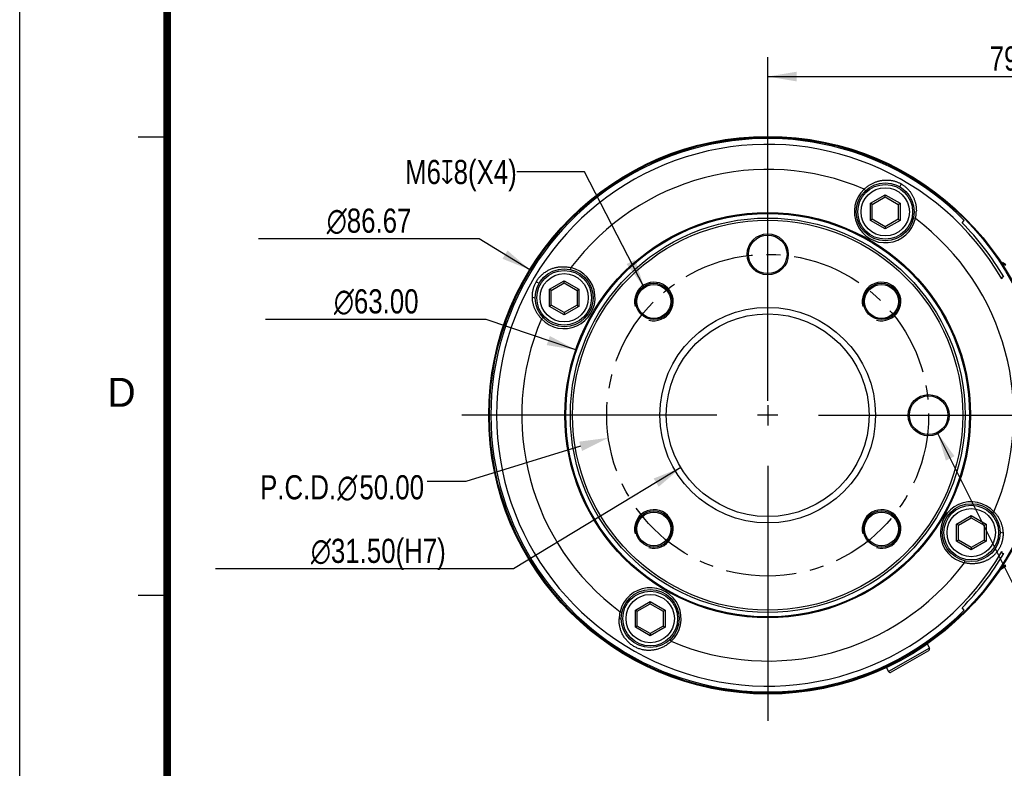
# Model space of a CAD drawing. Header units: millimetres. Extents: x 6 to 204, y 6 to 291.
# Tile 2 of 43: x 6 to 108, y 84 to 161. Entities that reach past the tile are written whole.
import ezdxf

# ---------------------------------------------------------------- set-up
doc = ezdxf.new("R2010")
doc.units = ezdxf.units.MM
doc.header["$LTSCALE"] = 19.36
doc.linetypes.add('CENTER', pattern=[0.6, 0.375, -0.075, 0.075, -0.075])
doc.layers.get('0').update_dxf_attribs({"linetype": 'CONTINUOUS'})
for name, color, linetype in [('02___PRT_ALL_AXES', 7, 'CONTINUOUS'), ('06___PRT_ALL_SURFS', 7, 'CONTINUOUS'), ('DEFAULT_1', 7, 'CENTER')]:
    doc.layers.add(name, color=color, linetype=linetype)
doc.styles.get("Standard").update_dxf_attribs({"font": 'txt', "width": 0.8})
doc.styles.add('TEXTSTYLE_1', font='gdt', dxfattribs={"width": 0.8})
doc.styles.add('TEXTSTYLE_2', font='txt')
doc.dimstyles.new('DIMSTYLE_1', dxfattribs={"dimtxt": 2.5, "dimasz": 3, "dimexe": 2, "dimexo": 1.5, "dimtad": 1, "dimlfac": 1.5, "dimzin": 0, "dimdsep": 46, "dimtxsty": 'Standard', "dimblk": '_FILLED', "dimblk1": '_FILLED', "dimblk2": '_FILLED', "dimcen": 0.09, "dimadec": 0, "dimazin": 0, "dimtp": 0.01, "dimtm": 0.01, "dimtfac": 1, "dimtofl": 0, "dimtmove": 0, "dimatfit": 3, "dimldrblk": '_FILLED', "dimfxl": 0, "dimtolj": 1, "dimtzin": 0, "dimarcsym": 0})
doc.dimstyles.new('DIMSTYLE_2', dxfattribs={"dimtxt": 2.5, "dimasz": 3, "dimexe": 2, "dimexo": 1.5, "dimtad": 1, "dimlfac": 1.5, "dimzin": 0, "dimdsep": 46, "dimtxsty": 'Standard', "dimblk": '_FILLED', "dimblk1": '_FILLED', "dimblk2": '_FILLED', "dimcen": 0.09, "dimadec": 0, "dimazin": 0, "dimtp": 0.01, "dimtm": 0.01, "dimtfac": 1, "dimtofl": 0, "dimtmove": 0, "dimatfit": 2, "dimldrblk": '_FILLED', "dimfxl": 0, "dimtolj": 1, "dimtzin": 0, "dimarcsym": 0})
doc.dimstyles.get("Standard").update_dxf_attribs({"dimtxt": 2.5, "dimasz": 3, "dimexe": 2, "dimexo": 1.5, "dimtad": 1, "dimzin": 0, "dimdsep": 46, "dimtxsty": 'Standard', "dimblk": '_FILLED', "dimblk1": '_FILLED', "dimblk2": '_FILLED', "dimcen": 0.09, "dimadec": 0, "dimazin": 0, "dimtol": 1, "dimtp": 0.01, "dimtm": 0.01, "dimtfac": 1, "dimtofl": 0, "dimtmove": 0, "dimatfit": 3, "dimldrblk": '_FILLED', "dimfxl": 0, "dimtolj": 1, "dimtzin": 0, "dimarcsym": 0})

# ---------------------------------------------------------------- blocks, each defined once
blk = doc.blocks.new('_FILLED')
at = {"color": 0, "linetype": 'ByBlock'}
blk.add_solid([(0, 0), (-1, 0.167), (-1, -0.167)], dxfattribs=at)
blk = doc.blocks.new('*D3')
at = {"color": 2, "linetype": 'Continuous', "transparency": 16777216}
for p, q in [((83.45, 121.65), (83.45, 157.24)), ((136.12, 121.65), (136.12, 157.24)), ((83.45, 155.24), (109.78, 155.24)), ((136.12, 155.24), (109.78, 155.24))]:
    blk.add_line(p, q, dxfattribs=at)
at = {"color": 2, "linetype": 'Continuous', "transparency": 16777216, "xscale": 3, "yscale": 3, "zscale": 3, "rotation": 180}
blk.add_blockref('_FILLED', (83.45, 155.24), dxfattribs=at)
at = {"color": 2, "linetype": 'Continuous', "transparency": 16777216, "xscale": 3, "yscale": 3, "zscale": 3}
blk.add_blockref('_FILLED', (136.12, 155.24), dxfattribs=at)
at = {"color": 2, "linetype": 'Continuous', "transparency": 16777216, "insert": (109.78, 158.36), "char_height": 2.5, "width": 10, "attachment_point": 2, "line_spacing_factor": 0.9}
blk.add_mtext('79.00', dxfattribs=at)
blk = doc.blocks.new('*D4')
at = {"color": 2, "linetype": 'Continuous', "transparency": 16777216}
for p, q in [((49.06, 138.43), (30.72, 138.43)), ((53.56, 138.43), (49.06, 138.43)), ((58.81, 135.22), (53.56, 138.43))]:
    blk.add_line(p, q, dxfattribs=at)
at = {"color": 2, "linetype": 'Continuous', "transparency": 16777216, "xscale": 3, "yscale": 3, "zscale": 3, "rotation": 328.5481968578}
blk.add_blockref('_FILLED', (58.81, 135.22), dxfattribs=at)
at = {"color": 2, "linetype": 'Continuous', "transparency": 16777216, "insert": (46.56, 141.56), "char_height": 2.5, "width": 13.3333, "attachment_point": 3, "line_spacing_factor": 0.9, "style": 'TEXTSTYLE_1'}
blk.add_mtext('{\\Fgdt;n}\\Ftxt;86.67', dxfattribs=at)
blk = doc.blocks.new('*D5')
at = {"color": 2, "linetype": 'Continuous', "transparency": 16777216}
for p, q in [((49.8, 130.07), (31.46, 130.07)), ((54.3, 130.07), (49.8, 130.07)), ((63.57, 126.92), (54.3, 130.07))]:
    blk.add_line(p, q, dxfattribs=at)
at = {"color": 2, "linetype": 'Continuous', "transparency": 16777216, "xscale": 3, "yscale": 3, "zscale": 3, "rotation": 341.2029454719}
blk.add_blockref('_FILLED', (63.57, 126.92), dxfattribs=at)
at = {"color": 2, "linetype": 'Continuous', "transparency": 16777216, "insert": (47.3, 133.2), "char_height": 2.5, "width": 13.3333, "attachment_point": 3, "line_spacing_factor": 0.9, "style": 'TEXTSTYLE_1'}
blk.add_mtext('{\\Fgdt;n}\\Ftxt;63.00', dxfattribs=at)
blk = doc.blocks.new('*D6')
at = {"color": 2, "linetype": 'Continuous', "transparency": 16777216}
for p, q in [((74.47, 114.72), (57.12, 104.22)), ((52.62, 104.22), (26.29, 104.22)), ((57.12, 104.22), (52.62, 104.22))]:
    blk.add_line(p, q, dxfattribs=at)
at = {"color": 2, "linetype": 'Continuous', "transparency": 16777216, "xscale": 3, "yscale": 3, "zscale": 3, "rotation": 31.1758244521}
blk.add_blockref('_FILLED', (74.47, 114.72), dxfattribs=at)
at = {"color": 2, "linetype": 'Continuous', "transparency": 16777216, "insert": (50.12, 107.35), "char_height": 2.5, "width": 21.3333, "attachment_point": 3, "line_spacing_factor": 0.9, "style": 'TEXTSTYLE_1'}
blk.add_mtext('{\\Fgdt;n}\\Ftxt;31.50(H7)', dxfattribs=at)
blk = doc.blocks.new('*D7')
at = {"color": 2, "linetype": 'Continuous', "transparency": 16777216}
for p, q in [((101.01, 118.36), (116.21, 87.86)), ((116.21, 87.86), (120.71, 87.86)), ((120.71, 87.86), (156.58, 87.86))]:
    blk.add_line(p, q, dxfattribs=at)
at = {"color": 2, "linetype": 'Continuous', "transparency": 16777216, "xscale": 3, "yscale": 3, "zscale": 3, "rotation": 116.4888017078}
blk.add_blockref('_FILLED', (101.01, 118.36), dxfattribs=at)
at = {"color": 2, "linetype": 'Continuous', "transparency": 16777216, "insert": (123.21, 90.98), "char_height": 2.5, "width": 30.875, "attachment_point": 1, "line_spacing_factor": 0.9, "style": 'TEXTSTYLE_1'}
blk.add_mtext('{\\Fgdt;n}\\Ftxt;6.00\\Fgdt;{\\Fgdt;x}\\Ftxt;6(H7) X2', dxfattribs=at)

msp = doc.modelspace()

# ---------------------------------------------------------------- linework, layer by layer
at = {"color": 7, "linetype": 'Continuous'}
for p, q in [((6, 6), (6, 291)), ((21.2682, 148.9732), (18.2682, 148.9732)), ((21.2682, 101.4732), (18.2682, 101.4732))]:
    msp.add_line(p, q, dxfattribs=at)
for p, q in [((93.6125, 143.7257), (93.6695, 143.773)), ((93.6695, 143.773), (93.7274, 143.8191)), ((93.7274, 143.8191), (93.7863, 143.864)), ((93.7863, 143.864), (93.8461, 143.9076)), ((93.8461, 143.9076), (93.9069, 143.9498)), ((93.9069, 143.9498), (93.9685, 143.9907)), ((93.9685, 143.9907), (94.0311, 144.0302)), ((94.0311, 144.0302), (94.0945, 144.0684)), ((94.0945, 144.0684), (94.1588, 144.1051)), ((94.1588, 144.1051), (94.2239, 144.1404)), ((94.2239, 144.1404), (94.2897, 144.1743)), ((94.2897, 144.1743), (94.3564, 144.2067)), ((94.3564, 144.2067), (94.4238, 144.2376)), ((94.4238, 144.2376), (94.4919, 144.2671)), ((94.4919, 144.2671), (94.5606, 144.295)), ((94.5606, 144.295), (94.63, 144.3214)), ((94.63, 144.3214), (94.7, 144.3463)), ((94.7, 144.3463), (94.7706, 144.3696)), ((94.7706, 144.3696), (94.8416, 144.3913)), ((94.8416, 144.3913), (94.9131, 144.4114)), ((94.9131, 144.4114), (94.9851, 144.4298)), ((94.9851, 144.4298), (95.0574, 144.4466)), ((95.0574, 144.4466), (95.1302, 144.4617)), ((95.1302, 144.4617), (95.2032, 144.4752)), ((95.2032, 144.4752), (95.2765, 144.4869)), ((95.2765, 144.4869), (95.3501, 144.4969)), ((95.3501, 144.4969), (95.4239, 144.5052)), ((95.4239, 144.5052), (95.4979, 144.5117)), ((95.4979, 144.5117), (95.5719, 144.5165)), ((95.5719, 144.5165), (95.6461, 144.5196)), ((95.6461, 144.5196), (95.7204, 144.5209)), ((95.7204, 144.5209), (95.7946, 144.5205)), ((95.7946, 144.5205), (95.8688, 144.5183)), ((95.8688, 144.5183), (95.943, 144.5143)), ((95.943, 144.5143), (96.0171, 144.5086)), ((96.0171, 144.5086), (96.091, 144.5011)), ((96.091, 144.5011), (96.1647, 144.4919)), ((96.1647, 144.4919), (96.2383, 144.4809)), ((96.2383, 144.4809), (96.3115, 144.4681)), ((96.3115, 144.4681), (96.3845, 144.4536)), ((96.3845, 144.4536), (96.4571, 144.4373)), ((96.4571, 144.4373), (96.5294, 144.4193)), ((96.5294, 144.4193), (96.6011, 144.3995)), ((96.6011, 144.3995), (96.6724, 144.378)), ((96.6724, 144.378), (96.7431, 144.3548)), ((96.7431, 144.3548), (96.8133, 144.3299)), ((96.8133, 144.3299), (96.8827, 144.3033)), ((96.8827, 144.3033), (96.9515, 144.2751)), ((96.9515, 144.2751), (97.0195, 144.2452)), ((97.0195, 144.2452), (97.0866, 144.2137)), ((97.0866, 144.2137), (97.153, 144.1806)), ((97.283, 144.1097), (97.1171, 143.8225)), ((97.153, 144.1806), (97.2184, 144.1458)), ((97.2184, 144.1458), (97.2828, 144.1095)), ((97.2828, 144.1095), (97.3439, 144.0734)), ((97.3439, 144.0734), (97.4041, 144.0358)), ((97.4041, 144.0358), (97.4635, 143.9967)), ((97.4635, 143.9967), (97.522, 143.9563)), ((97.522, 143.9563), (97.5795, 143.9145)), ((97.5795, 143.9145), (97.6361, 143.8713)), ((97.6361, 143.8713), (97.6917, 143.8268)), ((97.6917, 143.8268), (97.7462, 143.781)), ((97.7462, 143.781), (97.7997, 143.7339)), ((93.4479, 143.5768), (93.5017, 143.6275)), ((93.4479, 143.5768), (93.5834, 143.4298)), ((93.5017, 143.6275), (93.5566, 143.6772)), ((93.5566, 143.6772), (93.6125, 143.7257)), ((94.0836, 142.1094), (95.617, 142.9947)), ((94.2836, 141.9939), (95.617, 142.7637)), ((95.617, 142.9947), (97.1503, 142.1094)), ((95.617, 142.7637), (95.617, 142.9947)), ((95.617, 142.7637), (96.9503, 141.9939)), ((97.7997, 143.7339), (97.8521, 143.6857)), ((97.8521, 143.6857), (97.9034, 143.6362)), ((97.9034, 143.6362), (97.9535, 143.5856)), ((97.9535, 143.5856), (98.0024, 143.5338)), ((98.0024, 143.5338), (98.05, 143.4809)), ((98.05, 143.4809), (98.0965, 143.427)), ((98.0965, 143.427), (98.1416, 143.372)), ((98.1416, 143.372), (98.1855, 143.316)), ((98.1855, 143.316), (98.2282, 143.2591)), ((98.2282, 143.2591), (98.2694, 143.2012)), ((98.2694, 143.2012), (98.3094, 143.1424)), ((98.3094, 143.1424), (98.348, 143.0827)), ((98.348, 143.0827), (98.3853, 143.0221)), ((98.3853, 143.0221), (98.4211, 142.9607)), ((98.4211, 142.9607), (98.4556, 142.8985)), ((98.4556, 142.8985), (98.4886, 142.8356)), ((98.4886, 142.8356), (98.5202, 142.7719)), ((98.5202, 142.7719), (98.5504, 142.7076)), ((94.2836, 141.9939), (94.0836, 142.1094)), ((94.0836, 140.3389), (94.0836, 142.1094)), ((94.2836, 140.4543), (94.2836, 141.9939)), ((96.9503, 141.9939), (97.1503, 142.1094)), ((96.9503, 141.9939), (96.9503, 140.4543)), ((97.1503, 142.1094), (97.1503, 140.3389)), ((98.5504, 142.7076), (98.5791, 142.6425)), ((98.5791, 142.6425), (98.6063, 142.5769)), ((98.6063, 142.5769), (98.6321, 142.5106)), ((98.6321, 142.5106), (98.6564, 142.4438)), ((98.6564, 142.4438), (98.6793, 142.3764)), ((98.6793, 142.3764), (98.7007, 142.3086)), ((98.7007, 142.3086), (98.7205, 142.2403)), ((98.7205, 142.2403), (98.7389, 142.1715)), ((98.7389, 142.1715), (98.7558, 142.1024)), ((98.7558, 142.1024), (98.7711, 142.0329)), ((98.7711, 142.0329), (98.7849, 141.9631)), ((98.7849, 141.9631), (98.7972, 141.893)), ((98.7972, 141.893), (98.8081, 141.8226)), ((98.8081, 141.8226), (98.8173, 141.7521)), ((98.8173, 141.7521), (98.8251, 141.6814)), ((98.8251, 141.6814), (98.8314, 141.6105)), ((98.8314, 141.6105), (98.8361, 141.5396)), ((98.8361, 141.5396), (98.8393, 141.4686)), ((98.8393, 141.4686), (98.8411, 141.3975)), ((98.8413, 141.3266), (98.8399, 141.2556)), ((98.8411, 141.3975), (98.8413, 141.3266)), ((94.2836, 140.4543), (94.0836, 140.3389)), ((95.617, 139.4536), (94.0836, 140.3389)), ((95.617, 139.6845), (94.2836, 140.4543)), ((96.9503, 140.4543), (95.617, 139.6845)), ((97.1503, 140.3389), (95.617, 139.4536)), ((95.617, 139.6845), (95.617, 139.4536)), ((96.9503, 140.4543), (97.1503, 140.3389)), ((98.739, 140.522), (98.5439, 140.5659)), ((107.5863, 135.9389), (107.5904, 135.9412)), ((107.5904, 135.9412), (107.5946, 135.9433)), ((107.5946, 135.9433), (107.5989, 135.9453)), ((107.5989, 135.9453), (107.6033, 135.9471)), ((107.6033, 135.9471), (107.6078, 135.9487)), ((107.6078, 135.9487), (107.6123, 135.9502)), ((107.6123, 135.9502), (107.6169, 135.9516)), ((107.6169, 135.9516), (107.6215, 135.9528)), ((107.6215, 135.9528), (107.6262, 135.9538)), ((107.6262, 135.9538), (107.6309, 135.9547)), ((107.6309, 135.9547), (107.6357, 135.9554)), ((107.6357, 135.9554), (107.6404, 135.9559)), ((107.6404, 135.9559), (107.6452, 135.9562)), ((107.6452, 135.9562), (107.65, 135.9564)), ((107.65, 135.9564), (107.6548, 135.9564)), ((107.6548, 135.9564), (107.6596, 135.9563)), ((107.6596, 135.9563), (107.6644, 135.9559)), ((107.6644, 135.9559), (107.6692, 135.9554)), ((107.6692, 135.9554), (107.6739, 135.9547)), ((107.6739, 135.9547), (107.6786, 135.9538)), ((107.6786, 135.9538), (107.6833, 135.9528)), ((107.6833, 135.9528), (107.688, 135.9516)), ((107.688, 135.9516), (107.6926, 135.9502)), ((107.6926, 135.9502), (107.6971, 135.9487)), ((107.6971, 135.9487), (107.7016, 135.947)), ((107.7016, 135.947), (107.706, 135.9451)), ((107.706, 135.9451), (107.7103, 135.9432)), ((107.7103, 135.9432), (107.7146, 135.941)), ((107.7146, 135.941), (107.7187, 135.9387)), ((107.7187, 135.9387), (107.7228, 135.9363)), ((107.7228, 135.9363), (107.7268, 135.9338)), ((107.7268, 135.9338), (107.7306, 135.9311)), ((107.7298, 135.9317), (107.7548, 135.8948)), ((107.7537, 135.8956), (107.7551, 135.8925)), ((107.7551, 135.8925), (107.7562, 135.8896)), ((107.7562, 135.8896), (107.7569, 135.8868)), ((107.7569, 135.8868), (107.7579, 135.8838)), ((108.0995, 135.7394), (107.7579, 135.9856)), ((107.7579, 135.8838), (107.7592, 135.8808)), ((107.7592, 135.8808), (107.7604, 135.8778)), ((107.7604, 135.8778), (107.7615, 135.8749)), ((107.7615, 135.8749), (107.7625, 135.8719)), ((107.7625, 135.8719), (107.7635, 135.869)), ((107.7635, 135.869), (107.7646, 135.8661)), ((107.7646, 135.8661), (107.7656, 135.8631)), ((107.7656, 135.8631), (107.7667, 135.8602)), ((107.7667, 135.8602), (107.7678, 135.8572)), ((107.7678, 135.8572), (107.7689, 135.8543)), ((107.7689, 135.8543), (107.77, 135.8513)), ((107.77, 135.8513), (107.7712, 135.8484)), ((107.7712, 135.8484), (107.7723, 135.8454)), ((107.7723, 135.8454), (107.7734, 135.8425)), ((107.7734, 135.8425), (107.7745, 135.8395)), ((107.7745, 135.8395), (107.7757, 135.8366)), ((107.7757, 135.8366), (107.7768, 135.8336)), ((107.7768, 135.8336), (107.7779, 135.8307)), ((107.7779, 135.8307), (107.779, 135.8277)), ((107.779, 135.8277), (107.7801, 135.8248)), ((107.7801, 135.8248), (107.7812, 135.8218)), ((107.7812, 135.8218), (107.7823, 135.8189)), ((107.7823, 135.8189), (107.7834, 135.8159)), ((107.7834, 135.8159), (107.7845, 135.813)), ((107.7845, 135.813), (107.7855, 135.81)), ((107.7855, 135.81), (107.7866, 135.8071)), ((107.7866, 135.8071), (107.7877, 135.8041)), ((107.7877, 135.8041), (107.7888, 135.8012)), ((107.7888, 135.8012), (107.7899, 135.7982)), ((107.7899, 135.7982), (107.7909, 135.7952)), ((107.7909, 135.7952), (107.792, 135.7923)), ((107.792, 135.7923), (107.7931, 135.7893)), ((107.7931, 135.7893), (107.7942, 135.7864)), ((107.7942, 135.7864), (107.7952, 135.7834)), ((107.7952, 135.7834), (107.7963, 135.7805)), ((107.7963, 135.7805), (107.7974, 135.7775)), ((107.7974, 135.7775), (107.7984, 135.7745)), ((107.7984, 135.7745), (107.7995, 135.7716)), ((107.7995, 135.7716), (107.8006, 135.7686)), ((107.8006, 135.7686), (107.8017, 135.7657)), ((107.8017, 135.7657), (107.8027, 135.7627)), ((107.8027, 135.7627), (107.8038, 135.7597)), ((107.8038, 135.7597), (107.8049, 135.7568)), ((107.8049, 135.7568), (107.8059, 135.7538)), ((107.8059, 135.7538), (107.807, 135.7509)), ((107.807, 135.7509), (107.8081, 135.7479)), ((107.8081, 135.7479), (107.8092, 135.7449)), ((107.8092, 135.7449), (107.8102, 135.742)), ((107.8102, 135.742), (107.8113, 135.739)), ((107.8113, 135.739), (107.8124, 135.7361)), ((107.8124, 135.7361), (107.8134, 135.7331)), ((107.8134, 135.7331), (107.8145, 135.7301)), ((107.8145, 135.7301), (107.8156, 135.7272)), ((107.8156, 135.7272), (107.8167, 135.7242)), ((107.8167, 135.7242), (107.8177, 135.7213)), ((107.8177, 135.7213), (107.8188, 135.7183)), ((107.8188, 135.7183), (107.8199, 135.7153)), ((107.8199, 135.7153), (107.8209, 135.7124)), ((107.8209, 135.7124), (107.822, 135.7094)), ((107.822, 135.7094), (107.823, 135.7065)), ((107.823, 135.7065), (107.8241, 135.7035)), ((107.8241, 135.7035), (107.8252, 135.7005)), ((107.8252, 135.7005), (107.8262, 135.6976)), ((107.8262, 135.6976), (107.8273, 135.6946)), ((107.8273, 135.6946), (107.8284, 135.6916)), ((107.8284, 135.6916), (107.8294, 135.6887)), ((107.8294, 135.6887), (107.8305, 135.6857)), ((107.8305, 135.6857), (107.8315, 135.6828)), ((107.8315, 135.6828), (107.8326, 135.6798)), ((107.8326, 135.6798), (107.8336, 135.6768)), ((107.8336, 135.6768), (107.8347, 135.6739)), ((107.8347, 135.6739), (107.8358, 135.6709)), ((107.8358, 135.6709), (107.8368, 135.6679)), ((107.8368, 135.6679), (107.8379, 135.665)), ((107.8379, 135.665), (107.8389, 135.662)), ((107.8389, 135.662), (107.84, 135.659)), ((107.84, 135.659), (107.841, 135.6561)), ((107.841, 135.6561), (107.8421, 135.6531)), ((107.8421, 135.6531), (107.8431, 135.6501)), ((107.8431, 135.6501), (107.8442, 135.6472)), ((107.8442, 135.6472), (107.8452, 135.6442)), ((107.8452, 135.6442), (107.8463, 135.6412)), ((107.8463, 135.6412), (107.8473, 135.6383)), ((107.8473, 135.6383), (107.8484, 135.6353)), ((59.901, 134.5373), (59.9609, 134.6)), ((59.9609, 134.6), (60.0227, 134.6609)), ((60.0227, 134.6609), (60.0861, 134.7201)), ((60.0861, 134.7201), (60.1511, 134.7775)), ((60.1511, 134.7775), (60.2177, 134.833)), ((60.2177, 134.833), (60.2858, 134.8866)), ((60.2858, 134.8866), (60.3554, 134.9383)), ((60.3554, 134.9383), (60.4264, 134.9881)), ((60.4264, 134.9881), (60.4987, 135.0358)), ((60.4987, 135.0358), (60.5723, 135.0816)), ((60.5723, 135.0816), (60.6471, 135.1253)), ((60.6471, 135.1253), (60.7231, 135.167)), ((60.7231, 135.167), (60.8001, 135.2065)), ((60.8001, 135.2065), (60.8783, 135.2439)), ((60.8783, 135.2439), (60.9574, 135.2792)), ((60.9574, 135.2792), (61.0375, 135.3123)), ((61.0375, 135.3123), (61.1184, 135.3432)), ((61.1184, 135.3432), (61.2002, 135.3719)), ((61.2002, 135.3719), (61.2827, 135.3983)), ((61.2827, 135.3983), (61.3658, 135.4226)), ((61.3658, 135.4226), (61.4497, 135.4446)), ((61.4497, 135.4446), (61.534, 135.4644)), ((61.534, 135.4644), (61.6189, 135.482)), ((61.6189, 135.482), (61.7042, 135.4973)), ((61.7042, 135.4973), (61.79, 135.5103)), ((61.79, 135.5103), (61.876, 135.5212)), ((61.876, 135.5212), (61.9622, 135.5297)), ((61.9622, 135.5297), (62.0487, 135.536)), ((62.0487, 135.536), (62.1353, 135.54)), ((62.1353, 135.54), (62.222, 135.5418)), ((62.222, 135.5418), (62.3087, 135.5413)), ((62.3087, 135.5413), (62.3953, 135.5386)), ((62.3953, 135.5386), (62.4818, 135.5337)), ((62.4818, 135.5337), (62.5682, 135.5266)), ((62.5682, 135.5266), (62.6543, 135.5174)), ((62.6543, 135.5174), (62.7401, 135.506)), ((62.7401, 135.506), (62.8256, 135.4925)), ((62.8256, 135.4925), (62.9106, 135.4769)), ((62.9106, 135.4769), (62.9951, 135.4592)), ((62.9951, 135.4592), (63.0791, 135.4394)), ((63.0792, 135.4395), (63.0353, 135.2444)), ((59.2679, 133.5043), (59.2865, 133.5538)), ((59.2865, 133.5538), (59.3059, 133.6029)), ((59.3059, 133.6029), (59.3261, 133.6516)), ((59.3261, 133.6516), (59.3472, 133.6999)), ((59.3472, 133.6999), (59.3691, 133.7479)), ((59.3691, 133.7479), (59.3918, 133.7955)), ((59.3918, 133.7955), (59.4153, 133.8426)), ((59.4153, 133.8426), (59.4396, 133.8894)), ((59.4396, 133.8894), (59.4647, 133.9356)), ((59.4647, 133.9356), (59.4906, 133.9814)), ((59.4902, 133.9816), (59.7776, 133.8159)), ((59.4903, 133.9816), (59.5344, 134.0557)), ((59.5344, 134.0557), (59.5806, 134.1287)), ((59.5806, 134.1287), (59.629, 134.2004)), ((59.629, 134.2004), (59.6795, 134.2707)), ((59.6795, 134.2707), (59.732, 134.3396)), ((59.732, 134.3396), (59.7864, 134.407)), ((59.7864, 134.407), (59.8428, 134.473)), ((59.8428, 134.473), (59.901, 134.5373)), ((60.8437, 133.2028), (62.377, 134.088)), ((61.0437, 133.0873), (62.377, 133.8571)), ((62.377, 134.088), (63.9104, 133.2028)), ((62.377, 133.8571), (62.377, 134.088)), ((62.377, 133.8571), (63.7104, 133.0873)), ((59.0813, 132.5235), (59.0832, 132.5761)), ((59.0832, 132.5761), (59.0859, 132.6287)), ((59.0859, 132.6287), (59.0895, 132.6813)), ((59.0895, 132.6813), (59.0941, 132.7339)), ((59.0941, 132.7339), (59.0995, 132.7863)), ((59.0995, 132.7863), (59.1058, 132.8387)), ((59.1058, 132.8387), (59.1129, 132.891)), ((59.1129, 132.891), (59.121, 132.9432)), ((59.121, 132.9432), (59.1299, 132.9952)), ((59.1299, 132.9952), (59.1398, 133.0471)), ((59.1398, 133.0471), (59.1505, 133.0988)), ((59.1505, 133.0988), (59.1621, 133.1503)), ((59.1621, 133.1503), (59.1746, 133.2016)), ((59.1746, 133.2016), (59.188, 133.2527)), ((59.188, 133.2527), (59.2022, 133.3036)), ((59.2022, 133.3036), (59.2174, 133.3542)), ((59.2174, 133.3542), (59.2334, 133.4045)), ((59.2334, 133.4045), (59.2502, 133.4546)), ((59.2502, 133.4546), (59.2679, 133.5043)), ((61.0437, 133.0873), (60.8437, 133.2028)), ((60.8437, 131.4322), (60.8437, 133.2028)), ((61.0437, 131.5477), (61.0437, 133.0873)), ((63.7104, 133.0873), (63.9104, 133.2028)), ((63.7104, 133.0873), (63.7104, 131.5477)), ((63.9104, 133.2028), (63.9104, 131.4322)), ((59.0803, 132.4708), (59.0813, 132.5235)), ((59.0803, 132.4182), (59.0803, 132.4708)), ((59.0811, 132.3656), (59.0803, 132.4182)), ((59.0811, 132.3656), (59.377, 132.3175)), ((59.0839, 132.289), (59.0811, 132.3656)), ((59.0886, 132.2124), (59.0839, 132.289)), ((59.0951, 132.1359), (59.0886, 132.2124)), ((59.1035, 132.0594), (59.0951, 132.1359)), ((59.1138, 131.9832), (59.1035, 132.0594)), ((59.1258, 131.9071), (59.1138, 131.9832)), ((59.1397, 131.8313), (59.1258, 131.9071)), ((59.1554, 131.7558), (59.1397, 131.8313)), ((59.1728, 131.6806), (59.1554, 131.7558)), ((59.1921, 131.6059), (59.1728, 131.6806)), ((59.2131, 131.5316), (59.1921, 131.6059)), ((59.2358, 131.4577), (59.2131, 131.5316)), ((61.0437, 131.5477), (60.8437, 131.4322)), ((62.377, 130.7779), (61.0437, 131.5477)), ((63.7104, 131.5477), (62.377, 130.7779)), ((63.7104, 131.5477), (63.9104, 131.4322)), ((59.2603, 131.3845), (59.2358, 131.4577)), ((59.2865, 131.3118), (59.2603, 131.3845)), ((59.3144, 131.2398), (59.2865, 131.3118)), ((59.344, 131.1684), (59.3144, 131.2398)), ((59.3753, 131.0978), (59.344, 131.1684)), ((59.4083, 131.028), (59.3753, 131.0978)), ((59.4429, 130.9589), (59.4083, 131.028)), ((59.479, 130.8907), (59.4429, 130.9589)), ((59.5167, 130.8234), (59.479, 130.8907)), ((59.5559, 130.7569), (59.5167, 130.8234)), ((59.5966, 130.6914), (59.5559, 130.7569)), ((59.6388, 130.6268), (59.5966, 130.6914)), ((59.6824, 130.5632), (59.6388, 130.6268)), ((59.7273, 130.5006), (59.6824, 130.5632)), ((59.7737, 130.4391), (59.7273, 130.5006)), ((62.377, 130.547), (60.8437, 131.4322)), ((63.9104, 131.4322), (62.377, 130.547)), ((62.377, 130.7779), (62.377, 130.547)), ((59.8213, 130.3787), (59.7737, 130.4391)), ((59.8702, 130.3194), (59.8213, 130.3787)), ((59.9204, 130.2612), (59.8702, 130.3194)), ((59.9718, 130.2042), (59.9204, 130.2612)), ((60.0244, 130.1484), (59.9718, 130.2042)), ((60.0244, 130.1484), (60.1714, 130.284)), ((106.8763, 110.1533), (106.7292, 110.0177)), ((106.8763, 110.1533), (106.9288, 110.0975)), ((102.9903, 108.8694), (104.5236, 109.7547)), ((103.1903, 108.754), (104.5236, 109.5238)), ((104.5236, 109.7547), (106.0569, 108.8694)), ((104.5236, 109.5238), (104.5236, 109.7547)), ((104.5236, 109.5238), (105.8569, 108.754)), ((106.9288, 110.0975), (106.9802, 110.0405)), ((106.9802, 110.0405), (107.0304, 109.9823)), ((107.0304, 109.9823), (107.0793, 109.923)), ((107.0793, 109.923), (107.127, 109.8625)), ((107.127, 109.8625), (107.1733, 109.801)), ((107.1733, 109.801), (107.2182, 109.7385)), ((107.2182, 109.7385), (107.2618, 109.6749)), ((107.2618, 109.6749), (107.304, 109.6103)), ((107.304, 109.6103), (107.3447, 109.5448)), ((107.3447, 109.5448), (107.3839, 109.4783)), ((107.3839, 109.4783), (107.4216, 109.411)), ((107.4216, 109.411), (107.4578, 109.3428)), ((107.4578, 109.3428), (107.4923, 109.2737)), ((107.4923, 109.2737), (107.5253, 109.2039)), ((107.5253, 109.2039), (107.5566, 109.1333)), ((107.5566, 109.1333), (107.5862, 109.0619)), ((103.1903, 108.754), (102.9903, 108.8694)), ((102.9903, 107.0989), (102.9903, 108.8694)), ((103.1903, 107.2144), (103.1903, 108.754)), ((105.8569, 108.754), (106.0569, 108.8694)), ((105.8569, 108.754), (105.8569, 107.2144)), ((106.0569, 108.8694), (106.0569, 107.0989)), ((107.5862, 109.0619), (107.6141, 108.9899)), ((107.6141, 108.9899), (107.6403, 108.9172)), ((107.6403, 108.9172), (107.6648, 108.8439)), ((107.6648, 108.8439), (107.6875, 108.7701)), ((107.6875, 108.7701), (107.7085, 108.6958)), ((107.7085, 108.6958), (107.7278, 108.6211)), ((107.7278, 108.6211), (107.7452, 108.5459)), ((107.7452, 108.5459), (107.7609, 108.4704)), ((107.7609, 108.4704), (107.7748, 108.3946)), ((107.7748, 108.3946), (107.7868, 108.3185)), ((107.7868, 108.3185), (107.7971, 108.2422)), ((107.7971, 108.2422), (107.8055, 108.1658)), ((107.8055, 108.1658), (107.812, 108.0893)), ((107.812, 108.0893), (107.8167, 108.0127)), ((103.1903, 107.2144), (102.9903, 107.0989)), ((104.5236, 106.2136), (102.9903, 107.0989)), ((104.5236, 106.4446), (103.1903, 107.2144)), ((105.8569, 107.2144), (104.5236, 106.4446)), ((106.0569, 107.0989), (104.5236, 106.2136)), ((105.8569, 107.2144), (106.0569, 107.0989)), ((107.8194, 107.936), (107.5235, 107.9841)), ((107.7212, 107.0809), (107.7038, 107.0168)), ((107.7372, 107.1454), (107.7212, 107.0809)), ((107.7518, 107.2102), (107.7372, 107.1454)), ((107.765, 107.2753), (107.7518, 107.2102)), ((107.7768, 107.3407), (107.765, 107.2753)), ((107.7871, 107.4064), (107.7768, 107.3407)), ((107.7961, 107.4722), (107.7871, 107.4064)), ((107.8036, 107.5382), (107.7961, 107.4722)), ((107.8098, 107.6044), (107.8036, 107.5382)), ((107.8145, 107.6707), (107.8098, 107.6044)), ((107.8178, 107.737), (107.8145, 107.6707)), ((107.8167, 108.0127), (107.8196, 107.9361)), ((107.8197, 107.8033), (107.8178, 107.737)), ((107.8194, 107.936), (107.8203, 107.8697)), ((107.8203, 107.8697), (107.8197, 107.8033)), ((104.5236, 106.4446), (104.5236, 106.2136)), ((107.2446, 106.0638), (107.2053, 106.0102)), ((107.2828, 106.1182), (107.2446, 106.0638)), ((107.3197, 106.1734), (107.2828, 106.1182)), ((107.3555, 106.2294), (107.3197, 106.1734)), ((107.39, 106.2862), (107.3555, 106.2294)), ((107.4233, 106.3437), (107.39, 106.2862)), ((107.4554, 106.4019), (107.4233, 106.3437)), ((107.4862, 106.4608), (107.4554, 106.4019)), ((107.5157, 106.5204), (107.4862, 106.4608)), ((107.5439, 106.5806), (107.5157, 106.5204)), ((107.5708, 106.6413), (107.5439, 106.5806)), ((107.5963, 106.7026), (107.5708, 106.6413)), ((107.6205, 106.7645), (107.5963, 106.7026)), ((107.6434, 106.8269), (107.6205, 106.7645)), ((107.6649, 106.8897), (107.6434, 106.8269)), ((107.685, 106.953), (107.6649, 106.8897)), ((107.7038, 107.0168), (107.685, 106.953)), ((103.8214, 104.8622), (103.8653, 105.0573)), ((105.9672, 105.0327), (105.9062, 105.0066)), ((106.0277, 105.06), (105.9672, 105.0327)), ((106.0876, 105.0886), (106.0277, 105.06)), ((106.1469, 105.1185), (106.0876, 105.0886)), ((106.2056, 105.1496), (106.1469, 105.1185)), ((106.2636, 105.1819), (106.2056, 105.1496)), ((106.3209, 105.2155), (106.2636, 105.1819)), ((106.3776, 105.2503), (106.3209, 105.2155)), ((106.4335, 105.2862), (106.3776, 105.2503)), ((106.4887, 105.3233), (106.4335, 105.2862)), ((106.543, 105.3616), (106.4887, 105.3233)), ((106.5965, 105.401), (106.543, 105.3616)), ((106.6492, 105.4416), (106.5965, 105.401)), ((106.701, 105.4833), (106.6492, 105.4416)), ((106.7518, 105.5261), (106.701, 105.4833)), ((106.8018, 105.57), (106.7518, 105.5261)), ((106.8507, 105.6149), (106.8018, 105.57)), ((106.8987, 105.6609), (106.8507, 105.6149)), ((106.9457, 105.7079), (106.8987, 105.6609)), ((106.9916, 105.7559), (106.9457, 105.7079)), ((107.0365, 105.8049), (106.9916, 105.7559)), ((107.0804, 105.8548), (107.0365, 105.8049)), ((107.1231, 105.9057), (107.0804, 105.8548)), ((107.1648, 105.9575), (107.1231, 105.9057)), ((107.2053, 106.0102), (107.1648, 105.9575)), ((103.886, 104.847), (103.8215, 104.8623)), ((103.9508, 104.8328), (103.886, 104.847)), ((104.0159, 104.8198), (103.9508, 104.8328)), ((104.0813, 104.808), (104.0159, 104.8198)), ((104.1469, 104.7975), (104.0813, 104.808)), ((104.2127, 104.7883), (104.1469, 104.7975)), ((104.2787, 104.7803), (104.2127, 104.7883)), ((104.3448, 104.7735), (104.2787, 104.7803)), ((104.411, 104.7681), (104.3448, 104.7735)), ((104.4774, 104.764), (104.411, 104.7681)), ((104.5438, 104.7613), (104.4774, 104.764)), ((104.6102, 104.7599), (104.5438, 104.7613)), ((104.6767, 104.7598), (104.6102, 104.7599)), ((104.7432, 104.7611), (104.6767, 104.7598)), ((104.8096, 104.7637), (104.7432, 104.7611)), ((104.876, 104.7676), (104.8096, 104.7637)), ((104.9422, 104.7728), (104.876, 104.7676)), ((105.0084, 104.7794), (104.9422, 104.7728)), ((105.0744, 104.7872), (105.0084, 104.7794)), ((105.1402, 104.7964), (105.0744, 104.7872)), ((105.2058, 104.8068), (105.1402, 104.7964)), ((105.2712, 104.8185), (105.2058, 104.8068)), ((105.3363, 104.8315), (105.2712, 104.8185)), ((105.4011, 104.8457), (105.3363, 104.8315)), ((105.4657, 104.8612), (105.4011, 104.8457)), ((105.5299, 104.8781), (105.4657, 104.8612)), ((105.5937, 104.8962), (105.5299, 104.8781)), ((105.6571, 104.9156), (105.5937, 104.8962)), ((105.7201, 104.9364), (105.6571, 104.9156)), ((105.7826, 104.9585), (105.7201, 104.9364)), ((105.8446, 104.9819), (105.7826, 104.9585)), ((105.9062, 105.0066), (105.8446, 104.9819)), ((107.5904, 104.3605), (107.5863, 104.3628)), ((107.5946, 104.3584), (107.5904, 104.3605)), ((107.5989, 104.3564), (107.5946, 104.3584)), ((107.6033, 104.3546), (107.5989, 104.3564)), ((107.6078, 104.3529), (107.6033, 104.3546)), ((107.6123, 104.3514), (107.6078, 104.3529)), ((107.6169, 104.3501), (107.6123, 104.3514)), ((107.6215, 104.3489), (107.6169, 104.3501)), ((107.6262, 104.3479), (107.6215, 104.3489)), ((107.6309, 104.347), (107.6262, 104.3479)), ((107.6357, 104.3463), (107.6309, 104.347)), ((107.6404, 104.3458), (107.6357, 104.3463)), ((107.6452, 104.3454), (107.6404, 104.3458)), ((107.65, 104.3453), (107.6452, 104.3454)), ((107.6548, 104.3453), (107.65, 104.3453)), ((107.6596, 104.3454), (107.6548, 104.3453)), ((107.6644, 104.3458), (107.6596, 104.3454)), ((107.6692, 104.3463), (107.6644, 104.3458)), ((107.6739, 104.347), (107.6692, 104.3463)), ((107.6786, 104.3479), (107.6739, 104.347)), ((107.6833, 104.3489), (107.6786, 104.3479)), ((107.688, 104.3501), (107.6833, 104.3489)), ((107.6926, 104.3515), (107.688, 104.3501)), ((107.6971, 104.353), (107.6926, 104.3515)), ((107.7016, 104.3547), (107.6971, 104.353)), ((107.706, 104.3565), (107.7016, 104.3547)), ((107.7103, 104.3585), (107.706, 104.3565)), ((107.7146, 104.3607), (107.7103, 104.3585)), ((107.7187, 104.3629), (107.7146, 104.3607)), ((107.7228, 104.3654), (107.7187, 104.3629)), ((107.7268, 104.3679), (107.7228, 104.3654)), ((107.7306, 104.3706), (107.7268, 104.3679)), ((107.7548, 104.4068), (107.7297, 104.37)), ((107.7558, 104.413), (107.7537, 104.4061)), ((107.7583, 104.4197), (107.7558, 104.413)), ((107.7609, 104.4263), (107.7583, 104.4197)), ((107.7637, 104.433), (107.7609, 104.4263)), ((107.7664, 104.4396), (107.7637, 104.433)), ((107.769, 104.4463), (107.7664, 104.4396)), ((107.7716, 104.453), (107.769, 104.4463)), ((107.7741, 104.4597), (107.7716, 104.453)), ((107.7766, 104.4664), (107.7741, 104.4597)), ((107.779, 104.4732), (107.7766, 104.4664)), ((107.7814, 104.4799), (107.779, 104.4732)), ((107.7838, 104.4866), (107.7814, 104.4799)), ((107.7862, 104.4934), (107.7838, 104.4866)), ((107.7886, 104.5002), (107.7862, 104.4934)), ((107.791, 104.5069), (107.7886, 104.5002)), ((107.7934, 104.5137), (107.791, 104.5069)), ((107.7958, 104.5204), (107.7934, 104.5137)), ((107.7982, 104.5271), (107.7958, 104.5204)), ((107.8006, 104.5339), (107.7982, 104.5271)), ((107.803, 104.5406), (107.8006, 104.5339)), ((107.8055, 104.5474), (107.803, 104.5406)), ((107.8079, 104.5541), (107.8055, 104.5474)), ((107.8103, 104.5608), (107.8079, 104.5541)), ((107.8128, 104.5676), (107.8103, 104.5608)), ((107.8152, 104.5743), (107.8128, 104.5676)), ((107.8176, 104.581), (107.8152, 104.5743)), ((107.8201, 104.5878), (107.8176, 104.581)), ((107.8225, 104.5945), (107.8201, 104.5878)), ((107.825, 104.6013), (107.8225, 104.5945)), ((107.8274, 104.608), (107.825, 104.6013)), ((107.8298, 104.6147), (107.8274, 104.608)), ((107.8323, 104.6215), (107.8298, 104.6147)), ((107.8347, 104.6282), (107.8323, 104.6215)), ((107.8371, 104.6349), (107.8347, 104.6282)), ((107.8395, 104.6417), (107.8371, 104.6349)), ((107.842, 104.6484), (107.8395, 104.6417)), ((107.8444, 104.6552), (107.842, 104.6484)), ((107.8468, 104.6619), (107.8444, 104.6552)), ((107.8492, 104.6687), (107.8468, 104.6619)), ((107.8516, 104.6754), (107.8492, 104.6687)), ((69.7503, 99.9628), (71.2836, 100.8481)), ((69.9503, 99.8474), (69.7503, 99.9628)), ((69.7503, 98.1923), (69.7503, 99.9628)), ((69.9503, 99.8474), (71.2836, 100.6172)), ((71.2836, 100.8481), (72.817, 99.9628)), ((71.2836, 100.6172), (71.2836, 100.8481)), ((71.2836, 100.6172), (72.617, 99.8474)), ((72.617, 99.8474), (72.817, 99.9628)), ((72.817, 99.9628), (72.817, 98.1923)), ((68.0591, 98.9519), (68.0607, 99.046)), ((68.0603, 98.8576), (68.0591, 98.9519)), ((68.0607, 99.046), (68.2836, 99.0776)), ((68.1616, 99.7797), (68.3567, 99.7358)), ((69.9503, 98.3078), (69.9503, 99.8474)), ((72.617, 99.8474), (72.617, 98.3078)), ((68.0642, 98.7634), (68.0603, 98.8576)), ((68.0708, 98.6692), (68.0642, 98.7634)), ((68.0801, 98.5752), (68.0708, 98.6692)), ((68.0921, 98.4814), (68.0801, 98.5752)), ((68.1068, 98.388), (68.0921, 98.4814)), ((68.1242, 98.2951), (68.1068, 98.388)), ((68.1442, 98.2026), (68.1242, 98.2951)), ((68.1669, 98.1109), (68.1442, 98.2026)), ((68.1922, 98.0198), (68.1669, 98.1109)), ((68.2201, 97.9295), (68.1922, 98.0198)), ((68.2507, 97.8401), (68.2201, 97.9295)), ((69.9503, 98.3078), (69.7503, 98.1923)), ((71.2836, 97.307), (69.7503, 98.1923)), ((71.2836, 97.538), (69.9503, 98.3078)), ((72.617, 98.3078), (71.2836, 97.538)), ((72.817, 98.1923), (71.2836, 97.307)), ((72.617, 98.3078), (72.817, 98.1923)), ((68.2838, 97.7516), (68.2507, 97.8401)), ((68.3195, 97.6642), (68.2838, 97.7516)), ((68.3578, 97.5779), (68.3195, 97.6642)), ((68.3986, 97.4928), (68.3578, 97.5779)), ((68.442, 97.4089), (68.3986, 97.4928)), ((68.4878, 97.3264), (68.442, 97.4089)), ((68.5361, 97.2452), (68.4878, 97.3264)), ((68.5869, 97.1656), (68.5361, 97.2452)), ((68.6401, 97.0875), (68.5869, 97.1656)), ((68.6956, 97.0111), (68.6401, 97.0875)), ((68.7535, 96.9364), (68.6956, 97.0111)), ((68.8135, 96.8635), (68.7535, 96.9364)), ((68.8758, 96.7924), (68.8135, 96.8635)), ((71.2836, 97.538), (71.2836, 97.307)), ((73.4527, 96.7249), (73.3172, 96.8719)), ((68.9402, 96.7233), (68.8758, 96.7924)), ((69.0067, 96.6561), (68.9402, 96.7233)), ((69.0753, 96.5911), (69.0067, 96.6561)), ((69.1458, 96.5281), (69.0753, 96.5911)), ((69.2182, 96.4674), (69.1458, 96.5281)), ((69.2925, 96.409), (69.2182, 96.4674)), ((69.3685, 96.3529), (69.2925, 96.409)), ((69.4463, 96.2991), (69.3685, 96.3529)), ((69.5256, 96.2478), (69.4463, 96.2991)), ((69.6065, 96.1989), (69.5256, 96.2478)), ((69.6889, 96.1525), (69.6065, 96.1989)), ((69.7726, 96.1087), (69.6889, 96.1525)), ((69.8577, 96.0676), (69.7726, 96.1087)), ((69.944, 96.029), (69.8577, 96.0676)), ((70.0314, 95.9932), (69.944, 96.029)), ((70.1199, 95.9601), (70.0314, 95.9932)), ((70.2094, 95.9298), (70.1199, 95.9601)), ((70.2998, 95.9022), (70.2094, 95.9298)), ((70.391, 95.8774), (70.2998, 95.9022)), ((70.4829, 95.8554), (70.391, 95.8774)), ((70.5754, 95.8362), (70.4829, 95.8554)), ((70.6685, 95.8198), (70.5754, 95.8362)), ((71.7956, 95.8449), (71.7028, 95.8274)), ((71.8879, 95.865), (71.7956, 95.8449)), ((71.9795, 95.8879), (71.8879, 95.865)), ((72.0704, 95.9134), (71.9795, 95.8879)), ((72.1605, 95.9416), (72.0704, 95.9134)), ((72.2498, 95.9723), (72.1605, 95.9416)), ((72.3382, 96.0056), (72.2498, 95.9723)), ((72.4256, 96.0414), (72.3382, 96.0056)), ((72.5119, 96.0797), (72.4256, 96.0414)), ((72.5972, 96.1205), (72.5119, 96.0797)), ((72.6812, 96.1636), (72.5972, 96.1205)), ((72.764, 96.2092), (72.6812, 96.1636)), ((72.8455, 96.2571), (72.764, 96.2092)), ((72.9256, 96.3073), (72.8455, 96.2571)), ((73.0043, 96.3596), (72.9256, 96.3073)), ((73.0815, 96.4141), (73.0043, 96.3596)), ((73.1572, 96.4706), (73.0815, 96.4141)), ((73.2313, 96.5291), (73.1572, 96.4706)), ((73.3037, 96.5896), (73.2313, 96.5291)), ((73.3745, 96.6519), (73.3037, 96.5896)), ((73.4434, 96.716), (73.3745, 96.6519)), ((100.1876, 96.0276), (95.973, 93.5943)), ((70.762, 95.8063), (70.6685, 95.8198)), ((70.8558, 95.7956), (70.762, 95.8063)), ((70.95, 95.7879), (70.8558, 95.7956)), ((71.0443, 95.7829), (70.95, 95.7879)), ((71.1388, 95.7809), (71.0443, 95.7829)), ((71.2332, 95.7816), (71.1388, 95.7809)), ((71.3276, 95.7852), (71.2332, 95.7816)), ((71.4218, 95.7916), (71.3276, 95.7852)), ((71.5159, 95.8008), (71.4218, 95.7916)), ((71.6095, 95.8127), (71.5159, 95.8008)), ((71.7028, 95.8274), (71.6095, 95.8127)), ((100.1144, 95.7544), (96.2462, 93.5211))]:
    msp.add_line(p, q)
at = {"color": 7, "linetype": 'Continuous', "const_width": 0.8}
msp.add_lwpolyline([(21.2682, 16.4732), (21.2682, 276.4732)], dxfattribs=at)
at = {"color": 2, "linetype": 'Continuous'}
msp.add_lwpolyline([(64.0807, 116.9327), (52.2039, 113.2804), (48.1745, 113.2804)], dxfattribs=at)
for centre, radius in [((83.4503, 120.1508), 28.8902), ((83.4503, 120.1508), 28.8005), ((95.617, 141.2241), 3), ((95.617, 141.2241), 2.8333), ((95.617, 141.2241), 2.5), ((83.4503, 120.1508), 21), ((83.4503, 120.1508), 20.9024), ((83.4503, 120.1508), 20.431), ((83.4503, 120.1508), 20.1953), ((83.4503, 136.8175), 2.1333), ((83.4503, 136.8175), 2), ((62.377, 132.3175), 3), ((62.377, 132.3175), 2.8333), ((62.377, 132.3175), 2.5), ((71.6652, 131.936), 1.8833), ((71.6652, 131.936), 1.75), ((95.2354, 131.936), 1.8833), ((95.2354, 131.936), 1.75), ((83.4503, 120.1508), 11.1667), ((83.4503, 120.1508), 10.5), ((100.117, 120.1508), 2.1333), ((100.117, 120.1508), 2), ((71.6652, 108.3657), 1.8833), ((71.6652, 108.3657), 1.75), ((95.2354, 108.3657), 1.8833), ((95.2354, 108.3657), 1.75), ((104.5236, 107.9842), 3), ((104.5236, 107.9842), 2.8333), ((104.5236, 107.9842), 2.5), ((71.2836, 99.0776), 3), ((71.2836, 99.0776), 2.8333), ((71.2836, 99.0776), 2.5)]:
    msp.add_circle(centre, radius)
for centre, radius, start, end in [((83.4503, 120.1508), 25.4701, 66.888502, 143.1115), ((95.617, 141.2241), 3.2, 132.675329, 347.324838), ((95.4063, 141.3543), 3.4351, 345.97661, 358.353198), ((83.4503, 120.1508), 25.4701, 336.8885, 53.111505), ((110.8945, 140.2956), 5.3907, 229.806738, 234.061599), ((107.6757, 135.7875), 0.1333, 54.166752, 119.069152), ((110.9461, 140.2784), 5.4222, 233.931198, 237.83461), ((62.377, 132.3175), 3.2, 222.675286, 77.324699), ((71.6652, 131.936), 2, 255, 195), ((95.2354, 131.936), 2, 255, 195), ((83.4503, 120.1508), 25.4701, 156.8885, 233.111505), ((104.5236, 107.9842), 3.2, 42.675286, 257.324673), ((71.6652, 108.3657), 2, 255, 195), ((95.2354, 108.3657), 2, 255, 195), ((83.4503, 120.1508), 25.4701, 246.888502, 323.111499), ((107.6752, 104.5138), 0.1333, 240.987225, 306.080345), ((110.946, 100.0234), 5.422, 122.163344, 126.068974), ((71.2836, 99.0776), 3.2, 312.67534, 167.324838), ((71.4943, 98.9473), 3.4351, 165.97661, 178.353198), ((70.9437, 99.335), 3.6204, 313.665029, 313.868676), ((100.0144, 95.9276), 0.2, 300, 30), ((96.1462, 93.6943), 0.2, 210, 300)]:
    msp.add_arc(centre, radius, start, end)
at = {"layer": '02___PRT_ALL_AXES'}
for p, q in [((83.4503, 121.2008), (83.4503, 119.1008)), ((78.2003, 120.1508), (51.7836, 120.1508)), ((84.5003, 120.1508), (82.4003, 120.1508)), ((88.7003, 120.1508), (115.117, 120.1508)), ((83.4503, 114.9008), (83.4503, 88.4842)), ((99.9451, 96.4477), (100.1876, 96.0276)), ((95.7091, 94.0512), (95.973, 93.5943))]:
    msp.add_line(p, q, dxfattribs=at)
at = {"layer": '06___PRT_ALL_SURFS'}
for p, q in [((103.5703, 140.0999), (103.806, 140.3356)), ((107.8907, 134.4842), (107.8142, 134.4842)), ((107.8142, 105.8175), (107.8907, 105.8175)), ((107.3409, 104.0154), (108.0998, 104.5624)), ((103.806, 99.9661), (103.5703, 100.2018))]:
    msp.add_line(p, q, dxfattribs=at)
for centre, radius, start, end in [((83.4503, 120.1508), 28.6667, 44.758355, 315.241645), ((83.4503, 120.1508), 28.0667, 30.234887, 329.765113), ((83.4503, 120.1508), 28.3333, 30.389942, 44.755512), ((107.8142, 134.3508), 0.1333, 90, 210.234887), ((83.4503, 120.1508), 28.3333, 315.244488, 329.610058), ((107.8142, 105.9508), 0.1333, 149.765113, 270)]:
    msp.add_arc(centre, radius, start, end, dxfattribs=at)
at = {"layer": 'DEFAULT_1'}
msp.add_circle((83.4503, 120.1508), 16.6667, dxfattribs=at)

# ---------------------------------------------------------------- block references
at = {"color": 2, "linetype": 'Continuous', "xscale": 3, "yscale": 3, "zscale": 3, "rotation": 17.09351526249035}
msp.add_blockref('_FILLED', (66.9482, 117.8145), dxfattribs=at)

# ---------------------------------------------------------------- texts
at = {"color": 2, "width": 0.8}
for s, p in [('P.C.D.', (30.8888, 111.4352)), ('∅', (38.8888, 111.4352)), ('50.00', (41.1745, 111.4352))]:
    msp.add_text(s, height=2.5, dxfattribs=at).set_placement(p)
at = {"color": 2, "linetype": 'Continuous', "insert": (57.4707, 146.6019), "char_height": 2.5, "width": 17.541667, "attachment_point": 3, "line_spacing_factor": 0.9}
msp.add_mtext('M6\\Fgdt;{\\Fgdt;x}\\Ftxt;8(X4)', dxfattribs=at)
at = {"color": 7, "linetype": 'Continuous', "insert": (15.1035, 124.0238), "char_height": 3, "width": 3, "attachment_point": 1, "line_spacing_factor": 0.9, "style": 'TEXTSTYLE_2'}
msp.add_mtext('D', dxfattribs=at)

# ---------------------------------------------------------------- dimensions: what is measured, and where the dimension line sits
at = {"color": 2, "linetype": 'Continuous'}
dim = msp.add_linear_dim(base=(136.117, 155.2386), p1=(83.4503, 120.1508), p2=(136.117, 120.1508), dimstyle='DIMSTYLE_1', dxfattribs=at)
dim.commit()
dim.dimension.update_dxf_attribs({"geometry": '*D3', "text_midpoint": (109.7836, 155.2386), "dimtype": 160})
for p1, p2, text, picture, middle in [((58.8059, 135.2245), (108.0947, 105.0772), '%%c<>', '*D4', (39.8903, 140.3099)), ((63.5703, 126.9174), (103.3303, 113.3843), '%%c<>', '*D5', (40.6303, 131.9488)), ((74.4667, 114.7153), (92.4339, 125.5863), '%%c<>(H7)', '*D6', (39.4551, 106.0959)), ((101.009, 118.3608), (99.2249, 121.9409), '%%c<>{\\Fgdt;x}6(H7) X2', '*D7', (138.6464, 89.7347))]:
    dim = msp.add_diameter_dim_2p(p1=p1, p2=p2, text=text, dimstyle='DIMSTYLE_2', override={"dimtih": 1, "dimtoh": 1, "dimpost": '<>'}, dxfattribs=at)
    dim.commit()
    dim.dimension.update_dxf_attribs({"geometry": picture, "text_midpoint": middle, "dimtype": 163})

# ---------------------------------------------------------------- leaders
at = {"color": 2, "linetype": 'Continuous', "annotation_type": 0, "has_hookline": 1, "hookline_direction": 1, "text_width": 14.381}
msp.add_leader([(70.6624, 133.3702), (64.4707, 145.3519), (57.4707, 145.3519)], dimstyle='Standard', override={"dimtad": 0}, dxfattribs=at)

doc.saveas('drawing.dxf')
